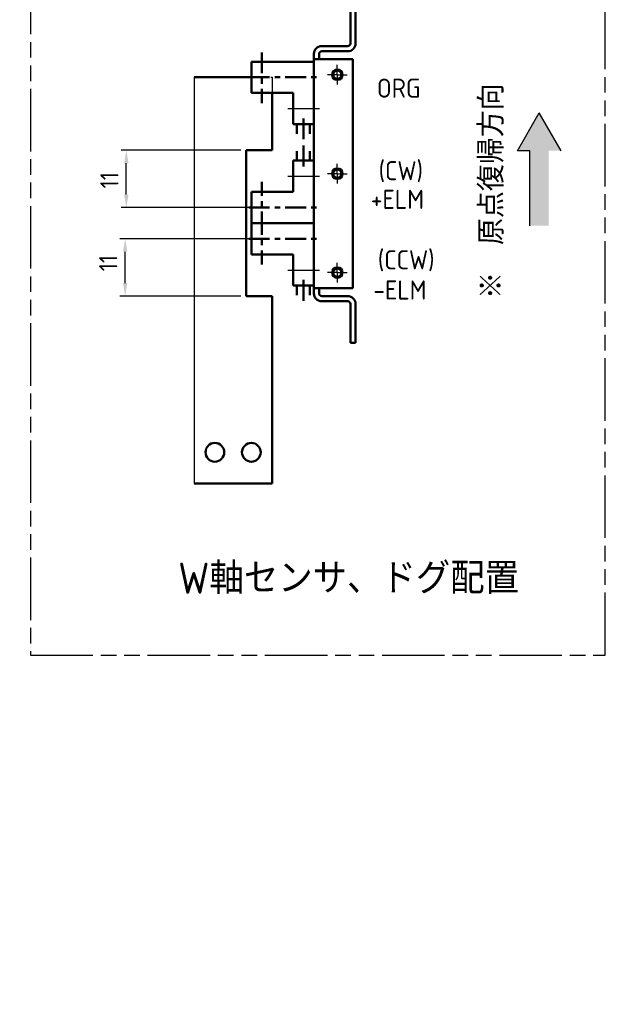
# Model space of a CAD drawing. Header units: millimetres. Extents: x 2047 to 2934, y 1574 to 2163.
# Tile 15 of 16: x 2801 to 2913, y 1756 to 1945. Entities that reach past the tile are written whole.
import ezdxf
from ezdxf import colors
from ezdxf.entities.mleader import LeaderData, LeaderLine
from ezdxf.math import Vec2, Vec3

# ---------------------------------------------------------------- set-up
doc = ezdxf.new("R2010")
doc.units = ezdxf.units.MM
for name, pattern in [('AM_ISO02W050', [7.5, 6, -1.5]), ('AM_ISO02W050x2', [3.75, 3, -0.75]), ('AM_ISO08W050', [18, 12, -1.5, 3, -1.5]), ('AM_ISO08W050x2', [9, 6, -0.75, 1.5, -0.75]), ('AM_ISO09W050', [22.5, 12, -1.5, 3, -1.5, 3, -1.5]), ('CENTER', [7, 4, -1, 1, -1]), ('GEN3', [6.25, 4.75, -1.5])]:
    doc.linetypes.add(name, pattern=pattern)
for name, color, linetype in [('1', 14, 'Continuous'), ('3', 6, 'GEN3'), ('6', 2, 'Continuous')]:
    doc.layers.add(name, color=color, linetype=linetype)
for name, color, linetype, lineweight in [('AM_0', 7, 'Continuous', 50), ('AM_0N', 7, 'Continuous', 50), ('AM_11', 3, 'AM_ISO09W050', 25), ('AM_3', 6, 'AM_ISO02W050', 25), ('AM_5', 3, 'Continuous', 25), ('AM_6', 2, 'Continuous', 35), ('AM_7', 4, 'AM_ISO08W050', 25)]:
    doc.layers.add(name, color=color, linetype=linetype, lineweight=lineweight)
doc.styles.get("Standard").update_dxf_attribs({"font": 'isocp.shx', "bigfont": 'extfont.shx'})

# ---------------------------------------------------------------- blocks, each defined once
blk = doc.blocks.new('16112522')
at = {"color": 7, "linetype": 'Continuous'}
for p, q in [((63655.54, 15923.66), (63655.54, 15935.66)), ((63655.54, 15935.66), (63661.54, 15935.66)), ((63661.54, 15935.66), (63661.54, 15927.66)), ((63661.54, 15927.66), (63667.54, 15927.66)), ((63667.54, 15923.66), (63667.54, 15927.66)), ((63669.39, 15926.91), (63667.54, 15926.91)), ((63655.54, 15923.66), (63667.54, 15923.66)), ((63667.54, 15924.41), (63669.39, 15924.41))]:
    blk.add_line(p, q, dxfattribs=at)
at = {"color": 4, "linetype": 'CENTER'}
for p, q in [((63658.54, 15936.15), (63658.54, 15922.59)), ((63653.76, 15933.66), (63663.49, 15933.66)), ((63666.44, 15925.66), (63671.3, 15925.66))]:
    blk.add_line(p, q, dxfattribs=at)
at = {"layer": 'AM_7'}
blk.add_line((63664.54, 15928.68), (63664.54, 15922.59), dxfattribs=at)

msp = doc.modelspace()

# ---------------------------------------------------------------- hatches: boundary and pattern name
at = {"layer": '6'}
msp.add_hatch(color=256, dxfattribs=at).paths.add_polyline_path([(2896.086, 1919.761), (2900.286, 1927.036), (2904.486, 1919.761), (2902.086, 1919.761), (2902.086, 1905.361), (2898.486, 1905.361), (2898.486, 1919.761)])

# ---------------------------------------------------------------- linework, layer by layer
msp.add_line((2834.036, 1933.869), (2834.036, 1855.867))
at = {"layer": '1', "color": 7}
for p, q in [((2857.034, 1926.867), (2857.034, 1937.367)), ((2857.034, 1895.367), (2857.034, 1905.867))]:
    msp.add_line(p, q, dxfattribs=at)
at = {"layer": '1', "color": 2, "linetype": 'CENTER'}
for p, q in [((2846.134, 1933.869), (2847.934, 1933.869)), ((2846.134, 1908.867), (2847.934, 1908.867)), ((2846.134, 1902.867), (2847.934, 1902.867))]:
    msp.add_line(p, q, dxfattribs=at)
at = {"layer": '3'}
msp.add_line((2857.034, 1893.367), (2858.034, 1893.367), dxfattribs=at)
at = {"layer": '6'}
for p, q in [((2896.086, 1919.761), (2900.286, 1927.036)), ((2904.486, 1919.761), (2900.286, 1927.036)), ((2898.486, 1919.761), (2896.086, 1919.761)), ((2898.486, 1905.361), (2898.486, 1919.761))]:
    msp.add_line(p, q, dxfattribs=at)
at = {"layer": 'AM_0'}
for p, q in [((2864.034, 1947.867), (2864.034, 1940.367)), ((2865.034, 1940.367), (2865.034, 1947.867)), ((2863.534, 1939.867), (2858.534, 1939.867)), ((2857.034, 1938.367), (2857.034, 1892.367)), ((2858.034, 1937.367), (2858.034, 1938.367)), ((2858.534, 1938.867), (2863.534, 1938.867)), ((2864.534, 1937.367), (2857.034, 1937.367)), ((2864.534, 1893.367), (2864.534, 1937.367)), ((2845.034, 1933.869), (2834.036, 1933.869)), ((2849.036, 1930.869), (2849.036, 1919.867)), ((2844.036, 1891.867), (2844.036, 1919.867)), ((2844.036, 1919.867), (2849.036, 1919.867)), ((2857.034, 1893.367), (2864.534, 1893.367)), ((2858.034, 1892.367), (2858.034, 1893.367)), ((2849.036, 1891.867), (2844.036, 1891.867)), ((2849.036, 1891.867), (2849.036, 1855.867)), ((2863.534, 1891.867), (2858.534, 1891.867)), ((2858.534, 1890.867), (2863.534, 1890.867)), ((2864.034, 1890.367), (2864.034, 1882.867)), ((2865.034, 1882.867), (2865.034, 1890.367)), ((2864.034, 1882.867), (2865.034, 1882.867)), ((2849.036, 1855.867), (2834.036, 1855.867))]:
    msp.add_line(p, q, dxfattribs=at)
for centre, radius in [((2861.534, 1934.367), 1), ((2861.534, 1934.367), 0.8), ((2861.534, 1915.367), 1), ((2861.534, 1915.367), 0.8), ((2861.534, 1896.367), 1), ((2861.534, 1896.367), 0.8), ((2838.036, 1861.867), 1.8), ((2845.036, 1861.867), 1.8)]:
    msp.add_circle(centre, radius, dxfattribs=at)
for centre, radius, start, end in [((2858.534, 1938.367), 1.5, 90, 180), ((2863.534, 1940.367), 0.5, 270, 0), ((2863.534, 1940.367), 1.5, 270, 0), ((2858.534, 1938.367), 0.5, 90, 180), ((2858.534, 1892.367), 1.5, 180, 270), ((2858.534, 1892.367), 0.5, 180, 270), ((2863.534, 1890.367), 1.5, 0, 90), ((2863.534, 1890.367), 0.5, 0, 90)]:
    msp.add_arc(centre, radius, start, end, dxfattribs=at)
at = {"layer": 'AM_0N'}
for p, q in [((2864.034, 1885.367), (2864.034, 1888.367)), ((2864.034, 1884.117), (2864.034, 1885.367))]:
    msp.add_line(p, q, dxfattribs=at)
at = {"layer": 'AM_11'}
for p, q in [((2802.631, 1954.151), (2802.631, 1822.928)), ((2912.961, 1822.928), (2912.961, 1954.151)), ((2802.631, 1822.928), (2912.961, 1822.928))]:
    msp.add_line(p, q, dxfattribs=at)
at = {"layer": 'AM_3', "linetype": 'AM_ISO02W050x2'}
for p, q in [((2845.034, 1933.869), (2849.034, 1933.869)), ((2849.034, 1933.869), (2849.034, 1930.869))]:
    msp.add_line(p, q, dxfattribs=at)
at = {"layer": 'AM_5'}
for p, q in [((2843.036, 1919.867), (2820.043, 1919.867)), ((2821.043, 1911.367), (2821.043, 1917.367)), ((2846.034, 1908.867), (2820.043, 1908.867)), ((2846.034, 1902.867), (2819.82, 1902.867)), ((2820.82, 1894.367), (2820.82, 1900.367)), ((2843.036, 1891.867), (2819.82, 1891.867))]:
    msp.add_line(p, q, dxfattribs=at)
for points in [[(2820.627, 1917.367), (2821.46, 1917.367), (2821.043, 1919.867)], [(2820.627, 1911.367), (2821.46, 1911.367), (2821.043, 1908.867)], [(2820.403, 1900.367), (2821.237, 1900.367), (2820.82, 1902.867)], [(2820.403, 1894.367), (2821.237, 1894.367), (2820.82, 1891.867)]]:
    msp.add_solid(points, dxfattribs=at)
at = {"layer": 'AM_7', "linetype": 'AM_ISO08W050x2'}
for p, q in [((2861.534, 1934.367), (2861.534, 1936.238)), ((2861.534, 1934.367), (2859.664, 1934.367)), ((2861.534, 1934.367), (2861.534, 1932.497)), ((2861.534, 1934.367), (2863.405, 1934.367)), ((2861.534, 1915.367), (2861.534, 1917.238)), ((2861.534, 1915.367), (2859.664, 1915.367)), ((2861.534, 1915.367), (2861.534, 1913.497)), ((2861.534, 1915.367), (2863.405, 1915.367)), ((2861.534, 1896.367), (2861.534, 1898.238)), ((2861.534, 1896.367), (2859.664, 1896.367)), ((2861.534, 1896.367), (2861.534, 1894.497)), ((2861.534, 1896.367), (2863.405, 1896.367))]:
    msp.add_line(p, q, dxfattribs=at)

# ---------------------------------------------------------------- block references
at = {"layer": 'AM_0', "xscale": -1, "rotation": 90}
for p in [(18780.696, 65592.409), (18780.696, 65561.408)]:
    msp.add_blockref('16112522', p, dxfattribs=at)
at = {"layer": 'AM_0', "rotation": 90}
msp.add_blockref('16112522', (18780.696, -61749.673), dxfattribs=at)

# ---------------------------------------------------------------- texts
at = {"layer": '6'}
msp.add_text('※\u3000原点復帰方向', height=4.7029, rotation=90, dxfattribs=at).set_placement((2893.45, 1891.323))
msp.add_text('W軸センサ、ドグ配置', height=6, dxfattribs=at).set_placement((2830.991, 1834.697))
at = {"layer": 'AM_5', "color": 2, "char_height": 3.5, "attachment_point": 5, "rotation": 90}
for insert in [(2817.793, 1914.117), (2817.57, 1898.205)]:
    msp.add_mtext('11', dxfattribs=dict(at, insert=insert))
at = {"layer": 'AM_6'}
for s, p in [('ORG', (2869.13, 1929.95)), ('(CW)', (2869.457, 1914.102)), ('+ELM', (2867.959, 1908.603)), ('(CCW)', (2869.305, 1896.992)), ('-ELM', (2868.433, 1891.196))]:
    msp.add_text(s, height=3.675, dxfattribs=at).set_placement(p)

# ---------------------------------------------------------------- leaders
ml = msp.add_multileader_mtext('Standard', dxfattribs=at)
ml.set_content('輸送時固定金具', color=256)
ml.set_leader_properties()
ml.build(insert=Vec2(0, 0))
ml.multileader.update_dxf_attribs({"text_left_attachment_type": 5, "text_right_attachment_type": 5})
ctx = ml.context
ctx.base_point, ctx.char_height, ctx.plane_origin = Vec3(2767.595, 1740.886), 8.75, Vec3(2740.295, 1761.867)
ctx.left_attachment, ctx.right_attachment = 5, 5
notes = []
notes.append((ctx, [(0, (1, 1, 0), (2759.595, 1740.886), (1, 0), 8, [(0, [(2740.295, 1761.867)], 0, [])])]))
ctx.mtext.insert, ctx.mtext.flow_direction = Vec3(2769.595, 1751.386), 5
for ctx, leaders in notes:
    for number, flags, end, landing, length, lines in leaders:
        leader = LeaderData()
        leader.index, (leader.has_last_leader_line, leader.has_dogleg_vector, leader.attachment_direction) = number, flags
        leader.last_leader_point, leader.dogleg_vector, leader.dogleg_length = Vec3(end), Vec3(landing), length
        for number, points, colour, breaks in lines:
            line = LeaderLine()
            line.index, line.vertices, line.color, line.breaks = number, Vec3.list(points), colors.encode_raw_color(colour), breaks
            leader.lines.append(line)
        ctx.leaders.append(leader)

doc.saveas('drawing.dxf')
